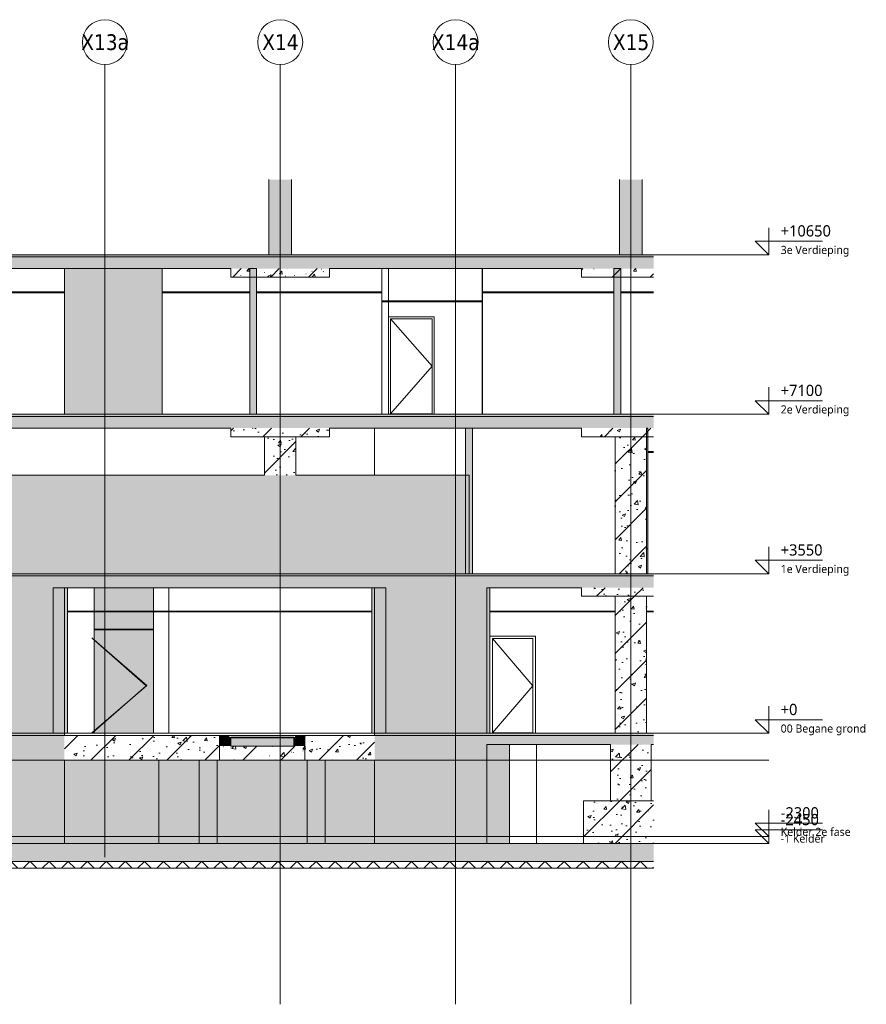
# Model space of a CAD drawing. Header units: millimetres. Extents: x -70313 to 24281, y -6031 to 15879.
# Tile 3 of 9: x -51481 to -32648, y -6031 to 15879. Entities that reach past the tile are written whole.
import ezdxf

# ---------------------------------------------------------------- set-up
doc = ezdxf.new("R2010")
doc.units = ezdxf.units.MM
for name, color, linetype, lineweight in [('A--L$01A__Algemeen', 2, 'Continuous', 18), ('A--L90__Terrein', 7, 'Continuous', 9), ('A--T$01A__Algemeen', 1, 'Continuous', 9), ('AA$1A---_ARCEER', 1, 'Continuous', 18), ('AL$7A---_STRAMIEN', 8, 'Continuous', 9), ('AL22----_BINNENWAND', 7, 'Continuous', 9), ('AL23----_VLOEREN', 2, 'Continuous', 9), ('AL28----_KOLOMKOP_BETONBAND', 2, 'Continuous', 9), ('AL28----_KONSTRUKTIES', 4, 'Continuous', 9), ('AL32----_BINNENKOZIJN', 14, 'Continuous', 9), ('AL35----_PLAFONDS', 16, 'Continuous', 9)]:
    doc.layers.add(name, color=color, linetype=linetype, lineweight=lineweight)
doc.styles.add('Tahoma', font='tahoma.ttf', dxfattribs={"height": 350})
doc.styles.add('Trebuchet MS', font='trebuc.ttf', dxfattribs={"height": 250})
doc.styles.add('Trebuchet MS_1', font='trebuc.ttf', dxfattribs={"height": 180})
pattern_1 = [(50, (-50826.6, 6909.6), (728.737, -63.756), [76.2, -838.2]), (355, (-50826.6, 6909.6), (-140.972, 764.228), [60.96, -670.56]), (100.451, (-50765.85, 6904.3), (587.77, 700.467), [64.76, -712.36]), (46.184, (-50826.6, 7112.8), (1084.316, -168.17), [114.3, -1257.3]), (96.636, (-50736.2, 7098.8), (949.61, 989.71), [97.14, -1068.54]), (351.184, (-50826.6, 7112.8), (949.62, 989.7), [91.44, -1005.84]), (21, (-50725, 7062), (606.458, -409.06), [76.2, -838.2]), (326, (-50725, 7062), (247.208, 736.753), [60.96, -670.56]), (71.451, (-50674.4, 7027.9), (853.668, 327.685), [64.76, -712.36]), (37.5, (-50826.57, 6909.6), (12.3547, 338.22), [3.353, -659.079, 3.353, -677.367, -673.1]), (37.5, (-50826.57, 6909.6), (12.3547, 338.22), [-1343.152, 3.353, -669.747]), (7.5, (-50826.57, 6909.6), (267.279, 400.722), [3.353, -384.759, 3.353, -643.839, -256.54]), (7.5, (-50826.57, 6909.6), (267.279, 400.722), [-1035.304, 3.353, -253.187]), (327.5, (-51053.14, 6909.6), (542.3633, -22.9153), [3.353, -250.647, 3.353, -789.127, -1051.56]), (327.5, (-51053.14, 6909.6), (542.3633, -22.9153), [-1046.48, 3.353, -1048.207]), (317.5, (-51154.74, 6909.6), (592.517, 101.707), [3.353, -326.847, 3.353, -522.935, -746.76]), (317.5, (-51154.74, 6909.6), (592.517, 101.707), [-856.488, 3.353, -743.407]), (45, (-50826.6, 6909.6), (422.072, -422.072), [])]
pattern_2 = [(90, (-50826.57, 6909.6), (-180, 6e-13), []), (180, (-50826.57, 6909.6), (-6e-13, -180), [])]

# ---------------------------------------------------------------- blocks, each defined once
blk = doc.blocks.new('22_LUMC_bunker_type 7 - 22_bunker_type 7-1937058-NuGe 47_32')
at = {"layer": 'AA$1A---_ARCEER'}
h = blk.add_hatch(color=256, dxfattribs=at)
h.paths.add_polyline_path([(-62286, -2450), (-59786, -2450), (-59786, -250), (-62286, -250)], flags=0)
h.paths.add_polyline_path([(-51533, -2450), (-50486, -2450), (-50486, -250), (-52886, -250), (-52886, -2450)], flags=0)
h.paths.add_polyline_path([(-41087, -2450), (-41087, -250), (-43586, -250), (-43586, -2450)], flags=0)
at = {"layer": 'AL22----_BINNENWAND'}
for points in [[(-62286, -2450), (-62286, -250), (-62786, -250), (-62786, -2450)], [(-40918, -2450), (-40586, -2450), (-40586, -250), (-41087, -250), (-41087, -2450)], [(-52886, -2450), (-52886, -600), (-54986, -600), (-54986, -2450)], [(-48386, -2450), (-48386, -600), (-50486, -600), (-50486, -2450)]]:
    blk.add_hatch(color=256, dxfattribs=at).paths.add_polyline_path(points, flags=0)
h = blk.add_hatch(color=256, dxfattribs=at)
h.paths.add_polyline_path([(-55071, -2450), (-54986, -2450), (-54986, -600), (-55886, -600), (-55886, -2450)], flags=0)
h.paths.add_polyline_path([(-58686, -2450), (-58686, -600), (-59786, -600), (-59786, -2450)], flags=0)
h.paths.add_polyline_path([(-56286, -2450), (-56286, -600), (-58286, -600), (-58286, -2450)], flags=0)
h = blk.add_hatch(color=256, dxfattribs=at)
h.paths.add_polyline_path([(-44456, -2450), (-43586, -2450), (-43586, -600), (-44686, -600), (-44686, -2450)], flags=0)
h.paths.add_polyline_path([(-47995, -2450), (-47486, -2450), (-47486, -600), (-48386, -600), (-48386, -2450)], flags=0)
h.paths.add_polyline_path([(-47086, -2450), (-45086, -2450), (-45086, -600), (-47086, -600), (-47086, -1917)], flags=0)
for p, q in [((-62286, -250), (-62286, -2450)), ((-41087, -2450), (-41087, -250)), ((-59786, -2450), (-59786, -600)), ((-54986, -600), (-54986, -2450)), ((-52886, -600), (-52886, -2450)), ((-50486, -2450), (-50486, -600)), ((-48386, -2450), (-48386, -600)), ((-43586, -600), (-43586, -2450))]:
    blk.add_line(p, q, dxfattribs=at)
blk = doc.blocks.new('22_LUMC_bunker_type_13 - 22_bunker_type_13-1955902-NuGe 47_32')
at = {"layer": 'AA$1A---_ARCEER'}
h = blk.add_hatch(color=256, dxfattribs=at)
h.paths.add_polyline_path([(-62286, 0), (-60036, 0), (-60036, 3240), (-62286, 3240), (-62286, 117)], flags=0)
h.paths.add_polyline_path([(-51533, 0), (-50736, 0), (-50736, 3240), (-52636, 3240), (-52636, 0)], flags=0)
h.paths.add_polyline_path([(-43336, 0), (-41086, 0), (-41086, 3240), (-43336, 3240), (-43336, 117)], flags=0)
at = {"layer": 'AL22----_BINNENWAND'}
h = blk.add_hatch(color=256, dxfattribs=at)
h.paths.add_polyline_path([(-62786, 0), (-62786, 2300), (-63386, 2300), (-63386, 0)], flags=0)
h.paths.add_polyline_path([(-62786, 2320), (-62786, 2700), (-63386, 2700), (-63386, 2320)], flags=0)
h.paths.add_polyline_path([(-63386, 2720), (-62786, 2720), (-62786, 3240), (-63386, 3240), (-63386, 3168)], flags=0)
for points in [[(-59786, 0), (-59786, 3240), (-60036, 3240), (-60036, 0)], [(-52636, 0), (-52636, 3240), (-52886, 3240), (-52886, 0)], [(-50736, 0), (-50486, 0), (-50486, 3240), (-50736, 3240), (-50736, 117)], [(-43586, 0), (-43336, 0), (-43336, 3240), (-43586, 3240), (-43586, 117)], [(-40965, 0), (-40586, 0), (-40586, 8), (-40965, 8)], [(-40065, 0), (-40065, 8), (-40586, 8), (-40586, 0)]]:
    blk.add_hatch(color=256, dxfattribs=at).paths.add_polyline_path(points, flags=0)
h = blk.add_hatch(color=256, dxfattribs=at)
h.paths.add_polyline_path([(-53551, 0), (-53551, 2300), (-54871, 2300), (-54871, 0)], flags=0)
h.paths.add_polyline_path([(-54871, 2320), (-53551, 2320), (-53551, 2700), (-54871, 2700)], flags=0)
h.paths.add_polyline_path([(-54871, 2720), (-53551, 2720), (-53551, 3240), (-54871, 3240)], flags=0)
h = blk.add_hatch(color=256, dxfattribs=at)
h.paths.add_polyline_path([(-48501, 0), (-48501, 2300), (-49821, 2300), (-49821, 0)], flags=0)
h.paths.add_polyline_path([(-49821, 2320), (-48501, 2320), (-48501, 2700), (-49821, 2700)], flags=0)
h.paths.add_polyline_path([(-48501, 2720), (-48501, 3240), (-49821, 3240), (-49821, 2720)], flags=0)
for p, q in [((-63386, 2720), (-63386, 3240)), ((-62786, 2720), (-62786, 3240)), ((-62286, 3240), (-62286, 0)), ((-60036, 0), (-60036, 3240)), ((-59786, 0), (-59786, 3240)), ((-52636, 3240), (-52636, 0)), ((-50736, 0), (-50736, 3240)), ((-43336, 3240), (-43336, 0)), ((-41086, 0), (-41086, 3240)), ((-63386, 2320), (-63386, 2700)), ((-62786, 2320), (-62786, 2700)), ((-63386, 0), (-63386, 2300)), ((-62786, 0), (-62786, 2300)), ((-40586, 8), (-40586, 0))]:
    blk.add_line(p, q, dxfattribs=at)
blk = doc.blocks.new('28_LUMC_MOD_Poer beton rechthoek - poer 2100 x 3200-3873941-NuGe 47_32')
at = {"layer": 'AL28----_KONSTRUKTIES'}
h = blk.add_hatch(dxfattribs=at)
h.set_pattern_fill('FP_1', color=256, style=0, pattern_type=2)
h.set_pattern_definition(pattern_1)
h.paths.add_polyline_path([(-37380, -2450), (-37380, -1500), (-38936, -1500), (-38936, -2450)], flags=0)
for p, q in [((-37380, -1500), (-38936, -1500)), ((-38936, -1500), (-38936, -2450)), ((-38936, -2450), (-37380, -2450))]:
    blk.add_line(p, q, dxfattribs=at)
blk = doc.blocks.new('28_ABT-C_staal_HFLeq_ligger - HFLeq50x50x6-7718432-NuGe 47_32')
at = {"layer": 'AL28----_KONSTRUKTIES'}
blk.add_line((-45386, -86), (-46786, -86), dxfattribs=at)
blk = doc.blocks.new('Grid - 5mm-198591-NuGe 47_32')
at = {"layer": 'AL$7A---_STRAMIEN'}
blk.add_circle((-65186, 15379), 500, dxfattribs=at)
blk = doc.blocks.new('7673 - LUMC_constructie_2018 aangepast_new_rvt-1-NuGe 47_32')
at = {"layer": 'A--L$01A__Algemeen'}
h = blk.add_hatch(dxfattribs=at)
h.set_pattern_fill('FP_1', color=256, style=0, pattern_type=2)
h.set_pattern_definition(pattern_1)
h.paths.add_polyline_path([(-55071, 10600), (-37380, 10600), (-37380, 10650), (-65686, 10650), (-65686, 10600), (-58609, 10600)], flags=0)
h = blk.add_hatch(dxfattribs=at)
h.set_pattern_fill('FP_1', color=256, style=0, pattern_type=2)
h.set_pattern_definition(pattern_1)
h.paths.add_polyline_path([(-37380, 10340), (-37380, 10600), (-65686, 10600), (-65686, 10340), (-44456, 10340)], flags=0)
h = blk.add_hatch(dxfattribs=at)
h.set_pattern_fill('FP_1', color=256, style=0, pattern_type=2)
h.set_pattern_definition(pattern_1)
h.paths.add_polyline_path([(-55071, 7050), (-37380, 7050), (-37380, 7100), (-65686, 7100), (-65686, 7050), (-58609, 7050)], flags=0)
h = blk.add_hatch(dxfattribs=at)
h.set_pattern_fill('FP_1', color=256, style=0, pattern_type=2)
h.set_pattern_definition(pattern_1)
h.paths.add_polyline_path([(-55071, 6790), (-37380, 6790), (-37380, 7050), (-65686, 7050), (-65686, 6790), (-58609, 6790)], flags=0)
h = blk.add_hatch(dxfattribs=at)
h.set_pattern_fill('FP_1', color=256, style=0, pattern_type=2)
h.set_pattern_definition(pattern_1)
h.paths.add_polyline_path([(-51533, 3550), (-41486, 3550), (-41486, 5740), (-61886, 5740), (-61886, 3550), (-58609, 3550)], flags=0)
h = blk.add_hatch(dxfattribs=at)
h.set_pattern_fill('FP_1', color=256, style=0, pattern_type=2)
h.set_pattern_definition(pattern_1)
h.paths.add_polyline_path([(-58609, 3500), (-37380, 3500), (-37380, 3550), (-65686, 3550), (-65686, 3500), (-62147, 3500)], flags=0)
h = blk.add_hatch(dxfattribs=at)
h.set_pattern_fill('FP_1', color=256, style=0, pattern_type=2)
h.set_pattern_definition(pattern_1)
h.paths.add_polyline_path([(-58609, 3240), (-37380, 3240), (-37380, 3500), (-65686, 3500), (-65686, 3240), (-62147, 3240)], flags=0)
h = blk.add_hatch(dxfattribs=at)
h.set_pattern_fill('FP_1', color=256, style=0, pattern_type=2)
h.set_pattern_definition(pattern_1)
h.paths.add_polyline_path([(-51533, -50), (-50486, -50), (-50486, 0), (-52886, 0), (-52886, -50)], flags=0)
h.paths.add_polyline_path([(-65686, -50), (-59786, -50), (-59786, 0), (-65686, 0), (-65686, -28)], flags=0)
h.paths.add_polyline_path([(-37380, -50), (-37380, 0), (-43586, 0), (-43586, -50), (-40918, -50)], flags=0)
h = blk.add_hatch(dxfattribs=at)
h.set_pattern_fill('FP_1', color=256, style=0, pattern_type=2)
h.set_pattern_definition(pattern_1)
h.paths.add_polyline_path([(-65686, -250), (-59786, -250), (-59786, -50), (-65686, -50), (-65686, -161)], flags=0)
h.paths.add_polyline_path([(-50486, -250), (-50486, -50), (-52886, -50), (-52886, -250), (-51533, -250)], flags=0)
h.paths.add_polyline_path([(-40918, -250), (-37380, -250), (-37380, -50), (-43586, -50), (-43586, -250)], flags=0)
h = blk.add_hatch(dxfattribs=at)
h.set_pattern_fill('FP_1', color=256, style=0, pattern_type=2)
h.set_pattern_definition(pattern_1)
h.paths.add_polyline_path([(-50486, -600), (-47036, -600), (-47036, -50), (-50486, -50), (-50486, -250)], flags=0)
h.paths.add_polyline_path([(-43586, -600), (-43586, -50), (-45136, -50), (-45136, -600), (-44456, -600)], flags=0)
h = blk.add_hatch(dxfattribs=at)
h.set_pattern_fill('FP_1', color=256, style=0, pattern_type=2)
h.set_pattern_definition(pattern_1)
h.paths.add_polyline_path([(-47036, -600), (-45136, -600), (-45136, -285), (-47036, -285)], flags=0)
h = blk.add_hatch(dxfattribs=at)
h.set_pattern_fill('FP_1', color=256, style=0, pattern_type=2)
h.set_pattern_definition(pattern_1)
h.paths.add_polyline_path([(-40918, -2850), (-37380, -2850), (-37380, -2450), (-65686, -2450), (-65686, -2850), (-44456, -2850)], flags=0)
at = {"layer": 'AA$1A---_ARCEER'}
for points in [[(-46836, -100), (-46836, -50), (-47036, -50), (-47036, -100)], [(-46786, -285), (-46786, -100), (-47036, -100), (-47036, -285)], [(-45386, -285), (-45136, -285), (-45136, -100), (-45386, -100)], [(-45136, -100), (-45136, -50), (-45336, -50), (-45336, -100)]]:
    blk.add_hatch(color=256, dxfattribs=at).paths.add_polyline_path(points, flags=0)
at = {"layer": 'AL22----_BINNENWAND'}
blk.add_hatch(color=256, dxfattribs=at).paths.add_polyline_path([(-46225, -285), (-45386, -285), (-45386, -100), (-46786, -100), (-46786, -285)], flags=0)
at = {"layer": 'AL28----_KOLOMKOP_BETONBAND'}
for points in [[(-45936, 10650), (-45436, 10650), (-45436, 12320), (-45936, 12320)], [(-38136, 10650), (-37636, 10650), (-37636, 12320), (-38136, 12320)]]:
    blk.add_hatch(color=256, dxfattribs=at).paths.add_polyline_path(points, flags=0)
h = blk.add_hatch(dxfattribs=at)
h.set_pattern_fill('FP_1', color=256, style=0, pattern_type=2)
h.set_pattern_definition(pattern_1)
h.paths.add_polyline_path([(-44586, 10150), (-44586, 10340), (-46786, 10340), (-46786, 10150)], flags=0)
h = blk.add_hatch(dxfattribs=at)
h.set_pattern_fill('FP_1', color=256, style=0, pattern_type=2)
h.set_pattern_definition(pattern_1)
h.paths.add_polyline_path([(-37380, 10150), (-37380, 10340), (-38986, 10340), (-38986, 10150)], flags=0)
h = blk.add_hatch(dxfattribs=at)
h.set_pattern_fill('FP_1', color=256, style=0, pattern_type=2)
h.set_pattern_definition(pattern_1)
h.paths.add_polyline_path([(-44586, 6600), (-44586, 6790), (-46786, 6790), (-46786, 6600)], flags=0)
h = blk.add_hatch(dxfattribs=at)
h.set_pattern_fill('FP_1', color=256, style=0, pattern_type=2)
h.set_pattern_definition(pattern_1)
h.paths.add_polyline_path([(-37380, 6600), (-37380, 6790), (-38986, 6790), (-38986, 6600)], flags=0)
h = blk.add_hatch(dxfattribs=at)
h.set_pattern_fill('FP_1', color=256, style=0, pattern_type=2)
h.set_pattern_definition(pattern_1)
h.paths.add_polyline_path([(-37536, 3550), (-37536, 6600), (-38236, 6600), (-38236, 3550)], flags=0)
h = blk.add_hatch(dxfattribs=at)
h.set_pattern_fill('FP_1', color=256, style=0, pattern_type=2)
h.set_pattern_definition(pattern_1)
h.paths.add_polyline_path([(-37380, 3050), (-37380, 3240), (-38986, 3240), (-38986, 3050)], flags=0)
h = blk.add_hatch(dxfattribs=at)
h.set_pattern_fill('FP_1', color=256, style=0, pattern_type=2)
h.set_pattern_definition(pattern_1)
h.paths.add_polyline_path([(-37536, 0), (-37536, 3050), (-38236, 3050), (-38236, 0)], flags=0)
at = {"layer": 'AL28----_KONSTRUKTIES'}
h = blk.add_hatch(dxfattribs=at)
h.set_pattern_fill('FP_1', color=256, style=0, pattern_type=2)
h.set_pattern_definition(pattern_1)
h.paths.add_polyline_path([(-45336, 5740), (-45336, 6600), (-46036, 6600), (-46036, 5740)], flags=0)
h = blk.add_hatch(dxfattribs=at)
h.set_pattern_fill('FP_1', color=256, style=0, pattern_type=2)
h.set_pattern_definition(pattern_1)
h.paths.add_polyline_path([(-37436, -1500), (-37436, -250), (-38336, -250), (-38336, -1500)], flags=0)
for points in [[(-47486, -2450), (-47086, -2450), (-47086, -600), (-47486, -600), (-47486, -1917)], [(-45086, -2450), (-44686, -2450), (-44686, -600), (-45086, -600), (-45086, -1917)]]:
    blk.add_hatch(color=256, dxfattribs=at).paths.add_polyline_path(points, flags=0)
at = {"layer": 'A--L$01A__Algemeen'}
for p, q in [((-68245, 10650), (-34820, 10650)), ((-68245, 7100), (-34820, 7100)), ((-68245, 3550), (-34820, 3550)), ((-68245, 0), (-34820, 0)), ((-68245, -600), (-34820, -600)), ((-68245, -2300), (-34820, -2300)), ((-68245, -2450), (-34820, -2450))]:
    blk.add_line(p, q, dxfattribs=at)
at = {"layer": 'AL$7A---_STRAMIEN'}
for p, q in [((-49586, 13879), (-49586, 14879)), ((-45686, 13879), (-45686, 14879)), ((-41786, 13879), (-41786, 14879)), ((-37886, 13879), (-37886, 14879)), ((-49586, -1755), (-49586, 13879)), ((-45686, -5031), (-45686, 13879)), ((-41786, -5031), (-41786, 13879)), ((-37886, -5031), (-37886, 13879)), ((-49586, -2755), (-49586, -1755)), ((-45686, -6031), (-45686, -5031)), ((-41786, -6031), (-41786, -5031)), ((-37886, -6031), (-37886, -5031))]:
    blk.add_line(p, q, dxfattribs=at)
at = {"layer": 'AL22----_BINNENWAND'}
for p, q in [((-46836, -50), (-47036, -50)), ((-47036, -50), (-47036, -100)), ((-47036, -100), (-47036, -285)), ((-46836, -100), (-46836, -50)), ((-46786, -100), (-46836, -100)), ((-46786, -285), (-46786, -100)), ((-45386, -100), (-46786, -100)), ((-45336, -100), (-45386, -100)), ((-45386, -100), (-45386, -285)), ((-45136, -50), (-45336, -50)), ((-45336, -50), (-45336, -100)), ((-45136, -100), (-45136, -50)), ((-45136, -285), (-45136, -100)), ((-40586, -2450), (-40586, -250)), ((-39986, -250), (-39986, -2450))]:
    blk.add_line(p, q, dxfattribs=at)
at = {"layer": 'AL23----_VLOEREN'}
for p, q in [((-37380, 10650), (-65686, 10650)), ((-37380, 10600), (-65686, 10600)), ((-52386, 10340), (-46786, 10340)), ((-44586, 10340), (-38986, 10340)), ((-37380, 7100), (-65686, 7100)), ((-37380, 7050), (-65686, 7050)), ((-52386, 6790), (-46786, 6790)), ((-44586, 6790), (-38986, 6790)), ((-46036, 5740), (-53136, 5740)), ((-41486, 5740), (-45336, 5740)), ((-41486, 3550), (-41486, 5740)), ((-38236, 3550), (-41486, 3550)), ((-37380, 3550), (-37536, 3550)), ((-37380, 3500), (-65686, 3500)), ((-50736, 3240), (-43336, 3240)), ((-41086, 3240), (-38986, 3240)), ((-50486, -50), (-52886, -50)), ((-50486, 0), (-50736, 0)), ((-50486, -50), (-50486, 0)), ((-47036, -50), (-50486, -50)), ((-49821, 0), (-48227, 0)), ((-47036, -600), (-47036, -50)), ((-43586, -50), (-45136, -50)), ((-45136, -50), (-45136, -600)), ((-43336, 0), (-43586, 0)), ((-43586, 0), (-43586, -50)), ((-37380, -50), (-43586, -50)), ((-38236, 0), (-41086, 0)), ((-37380, 0), (-37536, 0)), ((-47036, -285), (-47036, -600)), ((-45386, -285), (-46786, -285)), ((-45136, -600), (-45136, -285)), ((-41087, -250), (-38336, -250)), ((-37436, -250), (-37380, -250)), ((-50486, -600), (-47036, -600)), ((-47036, -600), (-45136, -600)), ((-45136, -600), (-43586, -600)), ((-43586, -2450), (-50486, -2450)), ((-37380, -2450), (-41087, -2450)), ((-65686, -2850), (-37380, -2850))]:
    blk.add_line(p, q, dxfattribs=at)
at = {"layer": 'AL28----_KOLOMKOP_BETONBAND'}
for p, q in [((-45936, 12320), (-45936, 10650)), ((-45436, 12320), (-45436, 10650)), ((-38136, 12320), (-38136, 10650)), ((-37636, 12320), (-37636, 10650)), ((-46786, 10340), (-46786, 10150)), ((-44586, 10150), (-44586, 10340)), ((-38986, 10340), (-38986, 10150)), ((-46786, 10150), (-44586, 10150)), ((-38986, 10150), (-37380, 10150)), ((-46786, 6790), (-46786, 6600)), ((-46786, 6600), (-44586, 6600)), ((-44586, 6600), (-44586, 6790)), ((-38986, 6790), (-38986, 6600)), ((-38986, 6600), (-37380, 6600)), ((-37536, 6600), (-38236, 6600)), ((-38236, 6600), (-38236, 3550)), ((-37536, 3550), (-37536, 6600)), ((-38986, 3240), (-38986, 3050)), ((-38986, 3050), (-37380, 3050)), ((-37536, 3050), (-38236, 3050)), ((-38236, 3050), (-38236, 0)), ((-37536, 0), (-37536, 3050))]:
    blk.add_line(p, q, dxfattribs=at)
at = {"layer": 'AL28----_KONSTRUKTIES'}
for p, q in [((-45336, 6600), (-46036, 6600)), ((-46036, 6600), (-46036, 5740)), ((-45336, 5740), (-45336, 6600)), ((-46836, -50), (-46830, -50)), ((-45342, -50), (-46830, -50)), ((-46830, -50), (-46830, -94)), ((-46830, -94), (-46786, -94)), ((-45386, -94), (-46786, -94)), ((-46786, -94), (-46786, -100)), ((-45386, -100), (-46786, -100)), ((-45342, -94), (-45386, -94)), ((-45386, -94), (-45386, -100)), ((-45386, -100), (-45336, -100)), ((-45336, -50), (-45342, -50)), ((-45342, -50), (-45342, -94)), ((-45336, -100), (-45336, -50)), ((-38336, -250), (-38336, -1500)), ((-37436, -1500), (-37436, -250)), ((-47486, -600), (-47486, -2450)), ((-47086, -600), (-47086, -2450)), ((-45086, -600), (-45086, -2450)), ((-44686, -600), (-44686, -2450)), ((-38336, -1500), (-37436, -1500))]:
    blk.add_line(p, q, dxfattribs=at)
for name, p in [('Grid - 5mm-198591-NuGe 47_32', (15600, 0)), ('Grid - 5mm-198591-NuGe 47_32', (19500, 0)), ('Grid - 5mm-198591-NuGe 47_32', (23400, 0)), ('Grid - 5mm-198591-NuGe 47_32', (27300, 0)), ('22_LUMC_bunker_type_13 - 22_bunker_type_13-1955902-NuGe 47_32', (0, 0)), ('28_ABT-C_staal_HFLeq_ligger - HFLeq50x50x6-7718432-NuGe 47_32', (0, 0)), ('22_LUMC_bunker_type 7 - 22_bunker_type 7-1937058-NuGe 47_32', (0, 0)), ('28_LUMC_MOD_Poer beton rechthoek - poer 2100 x 3200-3873941-NuGe 47_32', (0, 0))]:
    blk.add_blockref(name, p)
at = {"layer": 'AL$7A---_STRAMIEN', "char_height": 350, "attachment_point": 1, "style": 'Tahoma'}
for s, insert, width in [('X13a', (-50112, 15554), 1266.67), ('X14', (-46086, 15554), 962.02), ('X14a', (-42312, 15554), 1266.67), ('X15', (-38286, 15554), 962.02)]:
    blk.add_mtext(s, dxfattribs=dict(at, insert=insert, width=width))
blk = doc.blocks.new('32_LUMC_MOD_standaard kozijn_houten draaideur_enkel - 900x2108mm_56_17_x170mm-9989085-NuGe 47_32')
at = {"layer": 'AL32----_BINNENKOZIJN'}
for p, q in [((-42304, 8166), (-43234, 9223)), ((-43234, 7108), (-42304, 8166)), ((-42304, 7108), (-43234, 7108))]:
    blk.add_line(p, q, dxfattribs=at)
blk = doc.blocks.new('30_LUMC_MOD_houten deurblad_update - wit _standaard_-9915064-NuGe 47_32')
at = {"layer": 'AL32----_BINNENKOZIJN'}
for p, q in [((-42304, 9223), (-43234, 9223)), ((-43234, 9223), (-43234, 7108)), ((-42304, 7108), (-42304, 9223)), ((-43234, 7108), (-42304, 7108))]:
    blk.add_line(p, q, dxfattribs=at)
blk = doc.blocks.new('30_LUMC_MOD_binnenkozijn_standaard - hout-9915057-NuGe 47_32')
at = {"layer": 'AL32----_BINNENKOZIJN'}
for p, q in [((-42263, 9264), (-43275, 9264)), ((-43236, 9225), (-43236, 7100)), ((-43236, 9225), (-42302, 9225)), ((-42302, 9225), (-42302, 7100)), ((-42263, 7100), (-42263, 9264)), ((-43219, 7108), (-43219, 7100)), ((-42319, 7108), (-42319, 7100))]:
    blk.add_line(p, q, dxfattribs=at)
blk = doc.blocks.new('7673 - verdieping_02_2018_rvt-1-NuGe 47_32')
at = {"layer": 'AA$1A---_ARCEER'}
for points in [[(-48311, 7100), (-48311, 10340), (-50486, 10340), (-50486, 7100)], [(-46211, 7100), (-46211, 10340), (-46361, 10340), (-46361, 7100)], [(-38111, 7100), (-38111, 10340), (-38261, 10340), (-38261, 7100)]]:
    blk.add_hatch(color=256, dxfattribs=at).paths.add_polyline_path(points, flags=0)
at = {"layer": 'AL35----_PLAFONDS'}
h = blk.add_hatch(dxfattribs=at)
h.set_pattern_fill('FP_2', color=256, angle=180, style=0, pattern_type=2)
h.set_pattern_definition(pattern_2)
h.paths.add_polyline_path([(-52511, 9800), (-50486, 9800), (-50486, 9820), (-52511, 9820)], flags=0)
h = blk.add_hatch(dxfattribs=at)
h.set_pattern_fill('FP_2', color=256, angle=180, style=0, pattern_type=2)
h.set_pattern_definition(pattern_2)
h.paths.add_polyline_path([(-46361, 9800), (-46361, 9820), (-48311, 9820), (-48311, 9800)], flags=0)
h = blk.add_hatch(dxfattribs=at)
h.set_pattern_fill('FP_2', color=256, angle=180, style=0, pattern_type=2)
h.set_pattern_definition(pattern_2)
h.paths.add_polyline_path([(-46211, 9800), (-43425, 9800), (-43425, 9820), (-46211, 9820)], flags=0)
h = blk.add_hatch(dxfattribs=at)
h.set_pattern_fill('FP_2', color=256, angle=180, style=0, pattern_type=2)
h.set_pattern_definition(pattern_2)
h.paths.add_polyline_path([(-38261, 9800), (-38261, 9820), (-41186, 9820), (-41186, 9800)], flags=0)
h = blk.add_hatch(dxfattribs=at)
h.set_pattern_fill('FP_2', color=256, angle=180, style=0, pattern_type=2)
h.set_pattern_definition(pattern_2)
h.paths.add_polyline_path([(-37380, 9800), (-37380, 9820), (-38111, 9820), (-38111, 9800)], flags=0)
h = blk.add_hatch(dxfattribs=at)
h.set_pattern_fill('FP_2', color=256, angle=180, style=0, pattern_type=2)
h.set_pattern_definition(pattern_2)
h.paths.add_polyline_path([(-41195, 9600), (-41195, 9620), (-43425, 9620), (-43425, 9600)], flags=0)
at = {"layer": 'A--L$01A__Algemeen'}
for p, q in [((-68245, 10650), (-34820, 10650)), ((-68245, 7100), (-34820, 7100)), ((-68245, 3550), (-34820, 3550)), ((-68245, 0), (-34820, 0)), ((-68245, -600), (-34820, -600)), ((-68245, -2300), (-34820, -2300)), ((-68245, -2450), (-34820, -2450))]:
    blk.add_line(p, q, dxfattribs=at)
at = {"layer": 'AL22----_BINNENWAND'}
for p, q in [((-48311, 10340), (-50486, 10340)), ((-50486, 10340), (-50486, 7100)), ((-48311, 7100), (-48311, 10340)), ((-46361, 10340), (-46361, 7100)), ((-46211, 10340), (-46361, 10340)), ((-46211, 7100), (-46211, 10340)), ((-43425, 9820), (-43425, 10340)), ((-43275, 10340), (-43275, 9620)), ((-41195, 9620), (-41195, 10340)), ((-41186, 10340), (-41186, 9820)), ((-38261, 10340), (-38261, 7100)), ((-38111, 10340), (-38261, 10340)), ((-38111, 7100), (-38111, 10340)), ((-43425, 9620), (-43425, 9800)), ((-41186, 9800), (-41186, 7100)), ((-43425, 7100), (-43425, 9600)), ((-43275, 9600), (-43275, 7100)), ((-41195, 7100), (-41195, 9600)), ((-50486, 7100), (-48311, 7100)), ((-46361, 7100), (-46211, 7100)), ((-38261, 7100), (-38111, 7100))]:
    blk.add_line(p, q, dxfattribs=at)
at = {"layer": 'AL35----_PLAFONDS'}
for p, q in [((-50486, 9820), (-52511, 9820)), ((-52511, 9800), (-50486, 9800)), ((-50486, 9800), (-50486, 9820)), ((-46361, 9820), (-48311, 9820)), ((-48311, 9820), (-48311, 9800)), ((-48311, 9800), (-46361, 9800)), ((-46361, 9800), (-46361, 9820)), ((-43425, 9820), (-46211, 9820)), ((-46211, 9820), (-46211, 9800)), ((-46211, 9800), (-43425, 9800)), ((-43425, 9800), (-43425, 9820)), ((-38261, 9820), (-41186, 9820)), ((-41186, 9820), (-41186, 9800)), ((-41186, 9800), (-38261, 9800)), ((-38261, 9800), (-38261, 9820)), ((-37380, 9820), (-38111, 9820)), ((-38111, 9820), (-38111, 9800)), ((-38111, 9800), (-37380, 9800)), ((-41195, 9620), (-43425, 9620)), ((-43425, 9620), (-43425, 9600)), ((-43425, 9600), (-41195, 9600)), ((-41195, 9600), (-41195, 9620)), ((-41195, 9420), (-41186, 9420)), ((-41186, 9400), (-41195, 9400))]:
    blk.add_line(p, q, dxfattribs=at)
for name in ['30_LUMC_MOD_binnenkozijn_standaard - hout-9915057-NuGe 47_32', '32_LUMC_MOD_standaard kozijn_houten draaideur_enkel - 900x2108mm_56_17_x170mm-9989085-NuGe 47_32', '30_LUMC_MOD_houten deurblad_update - wit _standaard_-9915064-NuGe 47_32']:
    blk.add_blockref(name, (0, 0))
blk = doc.blocks.new('7673 - verdieping_03_2018_rvt-1-NuGe 47_32')
at = {"layer": 'A--L$01A__Algemeen'}
for p, q in [((-68245, 10650), (-34820, 10650)), ((-68245, 7100), (-34820, 7100)), ((-68245, 3550), (-34820, 3550)), ((-68245, 0), (-34820, 0)), ((-68245, -600), (-34820, -600)), ((-68245, -2300), (-34820, -2300)), ((-68245, -2450), (-34820, -2450))]:
    blk.add_line(p, q, dxfattribs=at)
blk = doc.blocks.new('32_LUMC_MOD_standaard kozijn_houten draaideur_enkel - 900x2108mm_56_17_x170mm-10641340-NuGe 47_32')
at = {"layer": 'AL32----_BINNENKOZIJN'}
for p, q in [((-40965, 2108), (-40065, 1058)), ((-40065, 1058), (-40965, 8))]:
    blk.add_line(p, q, dxfattribs=at)
blk = doc.blocks.new('30_LUMC_MOD_houten deurblad_update - wit _standaard_-9818480-NuGe 47_32')
at = {"layer": 'AL32----_BINNENKOZIJN'}
blk.add_line((-40065, 8), (-40965, 8), dxfattribs=at)
blk = doc.blocks.new('30_LUMC_MOD_binnenkozijn_standaard - hout-V1-NuGe 47_32')
at = {"layer": 'AL32----_BINNENKOZIJN'}
for p, q in [((-40009, 2164), (-41021, 2164)), ((-40965, 0), (-40965, 2108)), ((-40965, 2108), (-40065, 2108)), ((-40065, 2108), (-40065, 0)), ((-40009, 2164), (-40009, 0))]:
    blk.add_line(p, q, dxfattribs=at)
blk = doc.blocks.new('32_LUMC_MOD_standaard kozijn_houten draaideur_enkel - 1200x2108mm_56_17_x170mm-10642169-NuGe 47_32')
at = {"layer": 'AL32----_BINNENKOZIJN'}
for p, q in [((-48649, 1065), (-49879, 2123)), ((-48664, 1058), (-49864, 2108)), ((-49879, 8), (-48649, 1065)), ((-49864, 8), (-48664, 1058))]:
    blk.add_line(p, q, dxfattribs=at)
blk = doc.blocks.new('7673 - verdieping_00_2018_rvt-1-NuGe 47_32')
at = {"layer": 'AA$1A---_ARCEER'}
for points in [[(-50421, 0), (-50421, 3240), (-50486, 3240), (-50486, 0)], [(-43586, 0), (-43586, 3240), (-43651, 3240), (-43651, 0)], [(-41021, 0), (-41021, 3240), (-41086, 3240), (-41086, 0)]]:
    blk.add_hatch(color=256, dxfattribs=at).paths.add_polyline_path(points, flags=0)
at = {"layer": 'AL35----_PLAFONDS'}
h = blk.add_hatch(dxfattribs=at)
h.set_pattern_fill('FP_2', color=256, angle=180, style=0, pattern_type=2)
h.set_pattern_definition(pattern_2)
h.paths.add_polyline_path([(-37380, 2700), (-37380, 2720), (-37536, 2720), (-37536, 2700)], flags=0)
h.paths.add_polyline_path([(-40918, 2700), (-38236, 2700), (-38236, 2720), (-41021, 2720), (-41021, 2700)], flags=0)
at = {"layer": 'A--L$01A__Algemeen'}
for p, q in [((-68245, 10650), (-34820, 10650)), ((-68245, 7100), (-34820, 7100)), ((-68245, 3550), (-34820, 3550)), ((-68245, 0), (-34820, 0)), ((-68245, -600), (-34820, -600)), ((-68245, -2300), (-34820, -2300)), ((-68245, -2450), (-34820, -2450))]:
    blk.add_line(p, q, dxfattribs=at)
at = {"layer": 'AL22----_BINNENWAND'}
for p, q in [((-50421, 3240), (-50486, 3240)), ((-50486, 3240), (-50486, 0)), ((-50421, 0), (-50421, 3240)), ((-49821, 2720), (-49821, 3240)), ((-48501, 2720), (-48501, 3240)), ((-48162, 2720), (-48162, 3240)), ((-43651, 3240), (-43651, 0)), ((-43586, 3240), (-43651, 3240)), ((-43586, 0), (-43586, 3240)), ((-41021, 3240), (-41086, 3240)), ((-41086, 3240), (-41086, 0)), ((-41021, 0), (-41021, 3240)), ((-49821, 0), (-49821, 2700)), ((-48501, 0), (-48501, 2700)), ((-48162, 0), (-48162, 2700)), ((-50486, 0), (-50421, 0)), ((-50421, 0), (-49821, 0)), ((-48227, 0), (-48162, 0)), ((-48071, 0), (-48162, 0)), ((-48071, 0), (-43651, 0)), ((-43651, 0), (-43586, 0)), ((-41086, 0), (-41021, 0))]:
    blk.add_line(p, q, dxfattribs=at)
at = {"layer": 'AL23----_VLOEREN'}
for p, q in [((-43651, 2), (-59786, 2)), ((-43651, 0), (-43651, 2)), ((-37380, 2), (-41021, 2)), ((-41021, 2), (-41021, 0)), ((-40965, 2), (-40065, 2)), ((-59786, 0), (-43651, 0)), ((-41021, 0), (-37380, 0))]:
    blk.add_line(p, q, dxfattribs=at)
at = {"layer": 'AL35----_PLAFONDS'}
for p, q in [((-43651, 2720), (-50421, 2720)), ((-50421, 2720), (-50421, 2700)), ((-50421, 2700), (-43651, 2700)), ((-43651, 2700), (-43651, 2720)), ((-38236, 2720), (-41021, 2720)), ((-41021, 2720), (-41021, 2700)), ((-41021, 2700), (-38236, 2700)), ((-38236, 2700), (-38236, 2720)), ((-37380, 2720), (-37536, 2720)), ((-37536, 2720), (-37536, 2700)), ((-37536, 2700), (-37380, 2700)), ((-49821, 2320), (-48501, 2320)), ((-48501, 2300), (-49821, 2300))]:
    blk.add_line(p, q, dxfattribs=at)
for name in ['32_LUMC_MOD_standaard kozijn_houten draaideur_enkel - 1200x2108mm_56_17_x170mm-10642169-NuGe 47_32', '30_LUMC_MOD_binnenkozijn_standaard - hout-V1-NuGe 47_32', '32_LUMC_MOD_standaard kozijn_houten draaideur_enkel - 900x2108mm_56_17_x170mm-10641340-NuGe 47_32', '30_LUMC_MOD_houten deurblad_update - wit _standaard_-9818480-NuGe 47_32']:
    blk.add_blockref(name, (0, 0))
blk = doc.blocks.new('7673 - verdieping_01_2018_rvt-1-NuGe 47_32')
at = {"layer": 'AA$1A---_ARCEER'}
for points in [[(-41411, 3550), (-41411, 6790), (-41561, 6790), (-41561, 3550)], [(-37511, 3550), (-37511, 6790), (-37536, 6790), (-37536, 3550)]]:
    blk.add_hatch(color=256, dxfattribs=at).paths.add_polyline_path(points, flags=0)
at = {"layer": 'AL35----_PLAFONDS'}
h = blk.add_hatch(dxfattribs=at)
h.set_pattern_fill('FP_2', color=256, angle=180, style=0, pattern_type=2)
h.set_pattern_definition(pattern_2)
h.paths.add_polyline_path([(-37380, 6250), (-37380, 6270), (-37511, 6270), (-37511, 6250)], flags=0)
at = {"layer": 'A--L$01A__Algemeen'}
for p, q in [((-68245, 10650), (-34820, 10650)), ((-68245, 7100), (-34820, 7100)), ((-68245, 3550), (-34820, 3550)), ((-68245, 3550), (-34820, 3550)), ((-68245, 0), (-34820, 0)), ((-68245, -600), (-34820, -600)), ((-68245, -2300), (-34820, -2300)), ((-68245, -2450), (-34820, -2450))]:
    blk.add_line(p, q, dxfattribs=at)
at = {"layer": 'AL22----_BINNENWAND'}
for p, q in [((-43591, 6790), (-43591, 5740)), ((-41411, 6790), (-41561, 6790)), ((-41561, 6790), (-41561, 3550)), ((-41411, 3550), (-41411, 6790)), ((-37511, 6790), (-37536, 6790)), ((-37536, 6790), (-37536, 3550)), ((-37511, 3550), (-37511, 6790)), ((-41561, 3550), (-41411, 3550)), ((-37536, 3550), (-37511, 3550))]:
    blk.add_line(p, q, dxfattribs=at)
at = {"layer": 'AL35----_PLAFONDS'}
for p, q in [((-37380, 6270), (-37511, 6270)), ((-37511, 6270), (-37511, 6250)), ((-37511, 6250), (-37380, 6250))]:
    blk.add_line(p, q, dxfattribs=at)
blk = doc.blocks.new('Level - peilmaat-6467094-NuGe 47_32')
at = {"layer": 'A--T$01A__Algemeen'}
for p, q in [((-68245, 0), (-68245, 600)), ((-67945, 300), (-69445, 300)), ((-68245, 0), (-67945, 300))]:
    blk.add_line(p, q, dxfattribs=at)
blk = doc.blocks.new('7673 - LUMC_schil_2018_rvt-1-NuGe 47_32')
at = {"layer": 'A--L90__Terrein'}
h = blk.add_hatch(dxfattribs=at)
h.set_pattern_fill('FP_3', color=256, style=0, pattern_type=2)
h.set_pattern_definition([(45, (-50826.57, 6909.6), (-212.132, 212.132), []), (135, (-50826.57, 6909.6), (-212.132, -212.132), [])])
h.paths.add_polyline_path([(-40918, -3000), (-37380, -3000), (-37380, -2850), (-65686, -2850), (-65686, -3000), (-44456, -3000)], flags=0)
at = {"layer": 'A--L$01A__Algemeen'}
for p, q in [((-68245, 10650), (-34820, 10650)), ((-68245, 7100), (-34820, 7100)), ((-68245, 3550), (-34820, 3550)), ((-68245, 0), (-34820, 0)), ((-68245, -600), (-34820, -600)), ((-68245, -2300), (-34820, -2300)), ((-68245, -2450), (-34820, -2450))]:
    blk.add_line(p, q, dxfattribs=at)
at = {"layer": 'A--L90__Terrein'}
for p, q in [((-37380, -2850), (-65686, -2850)), ((-65686, -3000), (-37380, -3000))]:
    blk.add_line(p, q, dxfattribs=at)
at = {"extrusion": (0, 0, -1)}
for p in [(103065, 10650), (103065, 7100), (103065, 3550), (103065, 0)]:
    blk.add_blockref('Level - peilmaat-6467094-NuGe 47_32', p, dxfattribs=at)
at = {"layer": 'A--T$01A__Algemeen', "attachment_point": 1}
for s, insert, char_height, width, style in [('+10650', (-34553, 11305), 250, 1346.83, 'Trebuchet MS'), ('3e Verdieping', (-34553, 10846), 180, 1835.86, 'Trebuchet MS_1'), ('+7100', (-34553, 7755), 250, 1122.36, 'Trebuchet MS'), ('2e Verdieping', (-34553, 7296), 180, 1835.86, 'Trebuchet MS_1'), ('+3550', (-34553, 4205), 250, 1122.36, 'Trebuchet MS'), ('1e Verdieping', (-34553, 3746), 180, 1835.86, 'Trebuchet MS_1'), ('+0', (-34553, 655), 250, 448.94, 'Trebuchet MS'), ('00 Begane grond', (-34553, 196), 180, 2188.61, 'Trebuchet MS_1')]:
    blk.add_mtext(s, dxfattribs=dict(at, insert=insert, char_height=char_height, width=width, style=style))
blk = doc.blocks.new('Level - peilmaat-2888107-NuGe 47_32')
at = {"layer": 'A--T$01A__Algemeen'}
for p, q in [((-34820, 0), (-34820, 600)), ((-34820, 0), (-35120, 300)), ((-35120, 300), (-33620, 300))]:
    blk.add_line(p, q, dxfattribs=at)

msp = doc.modelspace()

# ---------------------------------------------------------------- linework, layer by layer
at = {"layer": 'A--L$01A__Algemeen'}
for p, q in [((-68245, 10650), (-34820, 10650)), ((-68245, 7100), (-34820, 7100)), ((-68245, 3550), (-34820, 3550)), ((-68245, 0), (-34820, 0)), ((-68245, -600), (-34820, -600)), ((-68245, -2300), (-34820, -2300)), ((-68245, -2450), (-34820, -2450))]:
    msp.add_line(p, q, dxfattribs=at)

# ---------------------------------------------------------------- block references
for name in ['7673 - LUMC_constructie_2018 aangepast_new_rvt-1-NuGe 47_32', '7673 - LUMC_schil_2018_rvt-1-NuGe 47_32', '7673 - verdieping_02_2018_rvt-1-NuGe 47_32', '7673 - verdieping_03_2018_rvt-1-NuGe 47_32', '7673 - verdieping_00_2018_rvt-1-NuGe 47_32', '7673 - verdieping_01_2018_rvt-1-NuGe 47_32']:
    msp.add_blockref(name, (0, 0))
at = {"layer": 'A--T$01A__Algemeen'}
for p in [(0, 10650), (0, 7100), (0, 3550), (0, 0), (0, -2300), (0, -2450)]:
    msp.add_blockref('Level - peilmaat-2888107-NuGe 47_32', p, dxfattribs=at)

# ---------------------------------------------------------------- texts
at = {"layer": 'A--T$01A__Algemeen', "attachment_point": 1}
for s, insert, char_height, width, style in [('+10650', (-34553, 11305), 250, 1346.83, 'Trebuchet MS'), ('3e Verdieping', (-34553, 10846), 180, 1835.86, 'Trebuchet MS_1'), ('+7100', (-34553, 7755), 250, 1122.36, 'Trebuchet MS'), ('2e Verdieping', (-34553, 7296), 180, 1835.86, 'Trebuchet MS_1'), ('+3550', (-34553, 4205), 250, 1122.36, 'Trebuchet MS'), ('1e Verdieping', (-34553, 3746), 180, 1835.86, 'Trebuchet MS_1'), ('+0', (-34553, 655), 250, 448.94, 'Trebuchet MS'), ('00 Begane grond', (-34553, 196), 180, 2188.61, 'Trebuchet MS_1'), ('-2300', (-34553, -1645), 250, 1050.21, 'Trebuchet MS'), ('-2450', (-34553, -1795), 250, 1050.21, 'Trebuchet MS'), ('Kelder 2e fase', (-34553, -2104), 180, 1891.98, 'Trebuchet MS_1'), ('-1 Kelder', (-34553, -2254), 180, 1210.55, 'Trebuchet MS_1')]:
    msp.add_mtext(s, dxfattribs=dict(at, insert=insert, char_height=char_height, width=width, style=style))

doc.saveas('drawing.dxf')
